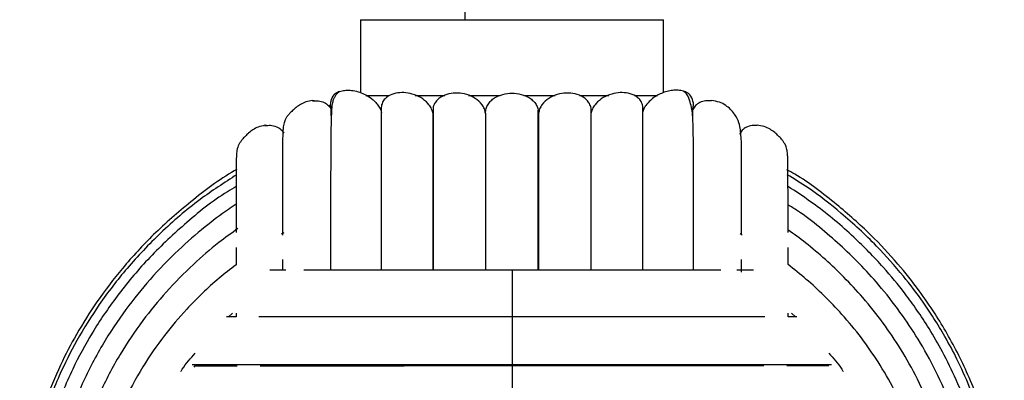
# Paper-space layout '_Derecha' of a CAD drawing. Header units: millimetres. Extents: x -200 to 200, y -56 to 638.
# Tile 8 of 9: x -65 to 65, y 301 to 348. Entities that reach past the tile are written whole.
import ezdxf

# ---------------------------------------------------------------- set-up
doc = ezdxf.new("R2010")
doc.units = ezdxf.units.MM

psp = doc.layouts.new('_Derecha')

# ---------------------------------------------------------------- linework, layer by layer
at = {"color": 7, "linetype": 'Continuous', "lineweight": 25}
for p, q in [((-6.24, 398.44), (-6.24, 348.44)), ((-20, 348.44), (-20, 338.83)), ((-20, 348.44), (20, 348.44)), ((20, 338.82), (20, 348.44)), ((-22.8, 338.96), (-22.42, 339.08)), ((-19.28, 338.44), (-16.23, 338.44)), ((-12.79, 338.44), (-8.88, 338.44)), ((-5.73, 338.44), (-1.57, 338.44)), ((1.57, 338.44), (5.69, 338.44)), ((8.91, 338.44), (12.8, 338.44)), ((16.16, 338.44), (19.22, 338.44)), ((-26.13, 337.72), (-26.34, 337.77)), ((26.34, 337.77), (26.13, 337.72)), ((-32.41, 334.47), (-32.62, 334.51)), ((32.36, 334.53), (32.2, 334.49)), ((30.12, 333.49), (30.05, 333.29)), ((-30.12, 320.33), (-30.46, 320.14)), ((30.39, 320.04), (30.12, 320.2)), ((3.44, 315.39), (3.44, 318.53)), ((-30.32, 316.81), (-30.32, 315.39)), ((30.32, 315.15), (30.32, 316.8)), ((-37.42, 309.26), (-36.92, 309.73)), ((-36.44, 309.71), (-36.44, 309.26)), ((36.44, 309.26), (36.44, 309.71)), ((36.92, 309.73), (37.42, 309.26)), ((-36.44, 309.26), (-37.7, 309.26)), ((-41.95, 302.61), (-41.74, 302.89))]:
    psp.add_line(p, q, dxfattribs=at)
for points, knots in [([(-23.86, 336.62), (-23.9, 336.79), (-23.98, 337.14), (-23.9, 337.83), (-23.66, 338.27), (-23.5, 338.54)], [0, 0, 0, 0, 0.26013, 0.535489, 1, 1, 1, 1]), ([(-22.8, 338.97), (-22.89, 338.9), (-23.03, 338.77), (-23.2, 338.59), (-23.36, 338.36), (-23.56, 338), (-23.71, 337.54), (-23.81, 336.96), (-23.85, 336.21), (-23.88, 335.21), (-23.92, 333.44), (-23.94, 330.78), (-23.95, 327.06), (-23.95, 323.15), (-23.95, 319.34), (-23.95, 316.61), (-23.95, 315.39)], [0, 0, 0, 0, 0.0077061, 0.0127757, 0.0186458, 0.0338109, 0.066757, 0.1130499, 0.1730616, 0.2525975, 0.3291468, 0.4917177, 0.638899, 0.7711856, 0.8971737, 1, 1, 1, 1]), ([(-22.79, 338.97), (-22.88, 338.93), (-23.15, 338.83), (-23.43, 338.61), (-23.48, 338.57), (-23.5, 338.54)], [0, 0, 0, 0, 0.196159, 0.598112, 1, 1, 1, 1]), ([(-22.42, 339.08), (-22.21, 339.11), (-21.8, 339.17), (-21.01, 339.12), (-20.17, 338.92), (-19.33, 338.57), (-18.67, 338.15), (-18.16, 337.72), (-17.78, 337.3), (-17.44, 336.81), (-17.29, 336.4), (-17.22, 336.2)], [0, 0, 0, 0, 0.1721821, 0.3384452, 0.5003615, 0.6330039, 0.7510901, 0.8164686, 0.8761035, 0.9421615, 1, 1, 1, 1]), ([(-10.45, 336.16), (-10.52, 336.38), (-10.66, 336.82), (-11.19, 337.55), (-12.04, 338.22), (-13.16, 338.68), (-14.29, 338.87), (-15.37, 338.79), (-16.21, 338.49), (-16.78, 338.03), (-17.08, 337.62), (-17.22, 337.21), (-17.27, 336.98), (-17.27, 336.87), (-17.27, 336.86)], [0, 0, 0, 0, 0.066714, 0.133408, 0.26644, 0.4001, 0.533606, 0.666139, 0.799933, 0.866867, 0.933664, 0.967041, 0.999297, 1, 1, 1, 1]), ([(-3.5, 336.08), (-3.54, 336.28), (-3.62, 336.69), (-4.04, 337.42), (-4.82, 338.13), (-5.96, 338.62), (-7.16, 338.81), (-8.34, 338.71), (-9.27, 338.35), (-9.89, 337.86), (-10.24, 337.38), (-10.43, 336.97), (-10.43, 336.73), (-10.43, 336.69)], [0, 0, 0, 0, 0.064928, 0.132373, 0.264135, 0.39648, 0.52882, 0.660818, 0.792715, 0.860918, 0.923647, 0.98939, 1, 1, 1, 1]), ([(-3.5, 336.11), (-3.48, 336.32), (-3.45, 336.72), (-3.19, 337.28), (-2.8, 337.76), (-2.17, 338.26), (-1.22, 338.65), (0, 338.8), (1.22, 338.65), (2.17, 338.26), (2.8, 337.76), (3.19, 337.28), (3.45, 336.72), (3.48, 336.32), (3.5, 336.11)], [0, 0, 0, 0, 0.062549, 0.125113, 0.187481, 0.249993, 0.374979, 0.499939, 0.624899, 0.749884, 0.812393, 0.874753, 0.93731, 1, 1, 1, 1]), ([(10.45, 336.17), (10.46, 336.38), (10.47, 336.8), (10.25, 337.38), (9.89, 337.86), (9.27, 338.35), (8.34, 338.71), (7.16, 338.81), (5.96, 338.62), (4.82, 338.13), (4.04, 337.42), (3.62, 336.69), (3.54, 336.28), (3.5, 336.08)], [0, 0, 0, 0, 0.062675, 0.124943, 0.184363, 0.248953, 0.373877, 0.49898, 0.62444, 0.749816, 0.874625, 0.938507, 1, 1, 1, 1]), ([(17.27, 336.52), (17.27, 336.53), (17.29, 336.64), (17.28, 336.88), (17.23, 337.21), (17.08, 337.62), (16.78, 338.03), (16.21, 338.49), (15.37, 338.79), (14.29, 338.87), (13.16, 338.68), (12.04, 338.22), (11.19, 337.55), (10.66, 336.82), (10.52, 336.38), (10.45, 336.16)], [0, 0, 0, 0, 0.002555, 0.032766, 0.063994, 0.096293, 0.160947, 0.225733, 0.355235, 0.483515, 0.612738, 0.742109, 0.870873, 0.935426, 1, 1, 1, 1]), ([(23.5, 338.54), (23.48, 338.57), (23.43, 338.61), (23.08, 338.87), (22.52, 339.08), (21.81, 339.17), (21.04, 339.12), (20.31, 338.96), (19.58, 338.68), (18.9, 338.31), (18.25, 337.82), (17.75, 337.27), (17.4, 336.71), (17.28, 336.37), (17.22, 336.2)], [0, 0, 0, 0, 0.125299, 0.250618, 0.375674, 0.500521, 0.591564, 0.67471, 0.75055, 0.816628, 0.875888, 0.937942, 0.970688, 1, 1, 1, 1]), ([(23.95, 315.39), (23.95, 315.98), (23.95, 318.1), (23.95, 321.44), (23.95, 325.45), (23.95, 329.12), (23.95, 332.18), (23.93, 334.73), (23.81, 336.56), (23.46, 337.83), (23.12, 338.65), (22.73, 338.96), (22.7, 338.99)], [0, 0, 0, 0, 0.048861, 0.176626, 0.310892, 0.451646, 0.597802, 0.736249, 0.86421, 0.925537, 0.993232, 1, 1, 1, 1]), ([(23.86, 336.62), (23.9, 336.79), (23.98, 337.14), (23.9, 337.83), (23.66, 338.27), (23.5, 338.54)], [0, 0, 0, 0, 0.26013, 0.535489, 1, 1, 1, 1]), ([(-26.34, 337.77), (-26.63, 337.73), (-27.15, 337.66), (-27.87, 337.31), (-28.44, 336.93), (-28.88, 336.57), (-29.18, 336.27), (-29.4, 336.04), (-29.61, 335.8), (-29.77, 335.57), (-29.91, 335.33), (-30.14, 334.81), (-30.23, 334.16), (-30.28, 333.35), (-30.29, 332.33), (-30.3, 330.66), (-30.31, 328.16), (-30.32, 324.59), (-30.32, 321.88), (-30.32, 320.28), (-30.32, 320.02)], [0, 0, 0, 0, 0.05124, 0.092842, 0.124939, 0.148574, 0.157421, 0.164507, 0.175395, 0.180771, 0.186844, 0.202297, 0.257654, 0.344609, 0.427884, 0.508347, 0.679402, 0.834443, 0.97393, 1, 1, 1, 1]), ([(-26.34, 337.72), (-26.08, 337.74), (-25.56, 337.79), (-24.82, 337.55), (-24.21, 337.17), (-23.97, 336.79), (-23.86, 336.62)], [0, 0, 0, 0, 0.267858, 0.542918, 0.785633, 1, 1, 1, 1]), ([(-17.27, 336.86), (-17.27, 336.06), (-17.27, 334.39), (-17.27, 330.62), (-17.27, 326.2), (-17.27, 321.34), (-17.27, 317.72), (-17.27, 315.65), (-17.27, 315.39)], [0, 0, 0, 0, 0.196539, 0.408114, 0.608204, 0.796807, 0.973894, 1, 1, 1, 1]), ([(10.43, 315.39), (10.43, 315.8), (10.43, 317.64), (10.43, 320.9), (10.43, 325.24), (10.43, 329.07), (10.43, 332.3), (10.43, 334.81), (10.43, 336.11), (10.43, 336.72)], [0, 0, 0, 0, 0.043421, 0.195815, 0.370843, 0.568505, 0.712918, 0.867404, 1, 1, 1, 1]), ([(17.27, 315.39), (17.27, 316.16), (17.27, 318.39), (17.27, 321.99), (17.27, 326.27), (17.27, 329.96), (17.27, 332.98), (17.27, 335.26), (17.27, 336.37), (17.27, 336.89)], [0, 0, 0, 0, 0.077837, 0.224095, 0.392072, 0.581752, 0.72031, 0.868511, 1, 1, 1, 1]), ([(26.34, 337.72), (26.08, 337.74), (25.56, 337.79), (24.82, 337.55), (24.21, 337.17), (23.97, 336.79), (23.86, 336.62)], [0, 0, 0, 0, 0.268393, 0.543252, 0.785789, 1, 1, 1, 1]), ([(30.32, 320.08), (30.32, 321.04), (30.32, 323.34), (30.32, 326.51), (30.31, 329.44), (30.32, 331.87), (30.22, 333.61), (30, 334.85), (29.42, 336.09), (28.45, 337.04), (27.4, 337.61), (26.7, 337.72), (26.34, 337.77)], [0, 0, 0, 0, 0.104175, 0.252639, 0.406664, 0.55223, 0.686455, 0.750823, 0.822671, 0.905394, 0.950907, 1, 1, 1, 1]), ([(-23.86, 335.76), (-23.86, 335.87), (-23.86, 336.55), (-23.86, 336.58), (-23.86, 336.62)], [0, 0, 0, 0, 0.163148, 1, 1, 1, 1]), ([(-10.45, 336.17), (-10.45, 335.13), (-10.45, 333.06), (-10.45, 328.95), (-10.45, 324.18), (-10.45, 319.63), (-10.45, 316.52), (-10.45, 315.39)], [0, 0, 0, 0, 0.218748, 0.437558, 0.656429, 0.875344, 1, 1, 1, 1]), ([(-10.43, 336.69), (-10.43, 335.76), (-10.43, 333.79), (-10.43, 329.78), (-10.43, 325.17), (-10.43, 320.42), (-10.43, 317), (-10.43, 315.39)], [0, 0, 0, 0, 0.200289, 0.420899, 0.629525, 0.826141, 1, 1, 1, 1]), ([(-3.5, 336.11), (-3.5, 335.02), (-3.5, 332.84), (-3.5, 328.62), (-3.5, 323.79), (-3.5, 319.35), (-3.5, 316.38), (-3.5, 315.39)], [0, 0, 0, 0, 0.222046, 0.444101, 0.66617, 0.888233, 1, 1, 1, 1]), ([(-3.5, 336.08), (-3.5, 334.98), (-3.5, 332.79), (-3.5, 328.56), (-3.5, 323.72), (-3.5, 319.3), (-3.5, 316.36), (-3.5, 315.39)], [0, 0, 0, 0, 0.222706, 0.445392, 0.668027, 0.890618, 1, 1, 1, 1]), ([(3.44, 318.53), (3.44, 319.44), (3.44, 322.04), (3.44, 325.93), (3.44, 330.25), (3.44, 333.89), (3.44, 335.71), (3.44, 336.53)], [0, 0, 0, 0, 0.116285, 0.335886, 0.56553, 0.805209, 1, 1, 1, 1]), ([(3.5, 336.11), (3.5, 335.02), (3.5, 332.84), (3.5, 328.62), (3.5, 323.79), (3.5, 319.35), (3.5, 316.38), (3.5, 315.39)], [0, 0, 0, 0, 0.222049, 0.444107, 0.66618, 0.888245, 1, 1, 1, 1]), ([(3.5, 315.39), (3.5, 316.36), (3.5, 319.3), (3.5, 323.72), (3.5, 328.56), (3.5, 332.79), (3.5, 334.98), (3.5, 336.08)], [0, 0, 0, 0, 0.109346, 0.331947, 0.554581, 0.777272, 1, 1, 1, 1]), ([(10.45, 315.39), (10.45, 316.52), (10.45, 319.63), (10.45, 324.18), (10.45, 328.95), (10.45, 333.06), (10.45, 335.13), (10.45, 336.17)], [0, 0, 0, 0, 0.124602, 0.343534, 0.562405, 0.781241, 1, 1, 1, 1]), ([(23.86, 335.23), (23.86, 335.54), (23.86, 336.45), (23.86, 336.55), (23.86, 336.62)], [0, 0, 0, 0, 0.344977, 1, 1, 1, 1]), ([(-32.62, 334.51), (-32.91, 334.45), (-33.44, 334.35), (-34.16, 333.97), (-34.71, 333.56), (-35.14, 333.17), (-35.42, 332.86), (-35.64, 332.61), (-35.84, 332.36), (-35.98, 332.13), (-36.11, 331.88), (-36.31, 331.35), (-36.39, 330.71), (-36.42, 329.92), (-36.43, 328.92), (-36.44, 327.3), (-36.44, 324.83), (-36.44, 322.27), (-36.44, 320.67), (-36.44, 320.39)], [0, 0, 0, 0, 0.059242, 0.107445, 0.144758, 0.172544, 0.183103, 0.191677, 0.20499, 0.211456, 0.218649, 0.236681, 0.300688, 0.40114, 0.496715, 0.588892, 0.784698, 0.962005, 1, 1, 1, 1]), ([(-32.62, 334.45), (-32.38, 334.49), (-31.87, 334.56), (-31.13, 334.37), (-30.5, 334.02), (-30.24, 333.66), (-30.12, 333.49)], [0, 0, 0, 0, 0.258305, 0.536954, 0.782835, 1, 1, 1, 1]), ([(32.36, 334.47), (32.2, 334.49), (31.78, 334.55), (31.13, 334.36), (30.5, 334.02), (30.24, 333.66), (30.12, 333.49)], [0, 0, 0, 0, 0.183223, 0.490079, 0.760852, 1, 1, 1, 1]), ([(36.44, 320.39), (36.44, 320.71), (36.44, 322.33), (36.44, 324.92), (36.44, 327.32), (36.43, 328.82), (36.42, 329.67), (36.41, 330.36), (36.36, 330.97), (36.27, 331.48), (36.1, 331.92), (35.96, 332.16), (35.81, 332.4), (35.53, 332.75), (35.14, 333.17), (34.64, 333.62), (34.03, 334.04), (33.24, 334.42), (32.67, 334.49), (32.36, 334.53)], [0, 0, 0, 0, 0.042309, 0.219517, 0.415191, 0.493112, 0.573698, 0.649048, 0.716763, 0.762385, 0.779593, 0.786482, 0.792767, 0.806331, 0.826255, 0.854765, 0.892527, 0.94101, 1, 1, 1, 1]), ([(-36.32, 328.68), (-36.44, 328.62), (-38.61, 327.42), (-42.33, 324.57), (-47.28, 320.29), (-51.39, 315.82), (-54.77, 311.4), (-57.48, 307.1), (-59.78, 302.68), (-61.62, 298.26), (-62.97, 294.01), (-63.85, 290.35), (-64.42, 287.14), (-64.77, 284.24), (-64.95, 281.65), (-65.02, 279.25), (-64.98, 277), (-64.87, 274.91), (-64.67, 272.79), (-64.34, 270.23), (-63.71, 266.83), (-62.66, 262.76), (-61.05, 258.15), (-58.8, 253.16), (-55.68, 247.76), (-52.05, 242.85), (-48.15, 238.52), (-44.18, 234.84), (-40.21, 231.67), (-37.44, 229.95), (-36.29, 229.23)], [0, 0, 0, 0, 0.003291, 0.061974, 0.11657, 0.167067, 0.213446, 0.255694, 0.293806, 0.338158, 0.37512, 0.405323, 0.432316, 0.45664, 0.478323, 0.497066, 0.516893, 0.534412, 0.549557, 0.570058, 0.598868, 0.63598, 0.67525, 0.720846, 0.77275, 0.830937, 0.873224, 0.918286, 0.966118, 1, 1, 1, 1]), ([(-36.36, 327.98), (-37.99, 326.93), (-41.55, 324.64), (-46.37, 320.46), (-50.81, 315.81), (-54.49, 311.03), (-57.46, 306.27), (-60.01, 301.18), (-62.03, 295.88), (-63.45, 290.52), (-64.39, 284.86), (-64.74, 278.8), (-64.32, 272.29), (-63.21, 266.18), (-61.49, 260.42), (-59.23, 254.98), (-56.87, 250.65), (-54.59, 247.11), (-52.36, 244.06), (-49.44, 240.6), (-45.7, 236.84), (-41.31, 233.09), (-37.96, 230.92), (-36.31, 229.86)], [0, 0, 0, 0, 0.049261, 0.107083, 0.161431, 0.2123, 0.25968, 0.303545, 0.356546, 0.403271, 0.444118, 0.501805, 0.556832, 0.609179, 0.659196, 0.708845, 0.75842, 0.784113, 0.815722, 0.85398, 0.898865, 0.950365, 1, 1, 1, 1]), ([(65, 278.95), (64.89, 281.63), (64.67, 286.89), (62.97, 294.37), (60.57, 301.08), (58.06, 306.06), (55.77, 309.83), (53.63, 312.93), (50.83, 316.44), (47.23, 320.3), (42.7, 324.28), (38.97, 327.16), (36.64, 328.46), (36.28, 328.66)], [0, 0, 0, 0, 0.134195, 0.26294, 0.38198, 0.489785, 0.541126, 0.603072, 0.677936, 0.76569, 0.866292, 0.979712, 1, 1, 1, 1]), ([(64.6, 278.95), (64.53, 281.04), (64.4, 285.05), (63.41, 290.69), (62.07, 295.64), (60.5, 299.91), (58.86, 303.52), (57.27, 306.5), (55.76, 308.99), (53.97, 311.66), (51.51, 314.91), (47.95, 318.9), (43.72, 322.79), (39.74, 325.91), (37.25, 327.43), (36.32, 328)], [0, 0, 0, 0, 0.106403, 0.202952, 0.289622, 0.366422, 0.43335, 0.490416, 0.537635, 0.580991, 0.653657, 0.744012, 0.851999, 0.944559, 1, 1, 1, 1]), ([(-36.41, 326.45), (-36.8, 326.22), (-39.25, 324.79), (-43.21, 321.57), (-48.1, 316.97), (-52.14, 312.14), (-55.43, 307.28), (-58.26, 302.05), (-60.5, 296.56), (-62.07, 290.98), (-63.12, 285.09), (-63.5, 278.75), (-63.03, 271.96), (-61.78, 265.58), (-59.87, 259.61), (-57.35, 254), (-54.74, 249.56), (-52.22, 245.96), (-49.76, 242.89), (-46.56, 239.41), (-42.44, 235.7), (-38.97, 232.94), (-36.75, 231.64), (-36.36, 231.41)], [0, 0, 0, 0, 0.012, 0.074655, 0.133547, 0.18867, 0.240007, 0.287542, 0.344971, 0.395585, 0.43984, 0.502371, 0.561994, 0.618697, 0.672856, 0.726608, 0.780267, 0.808091, 0.842325, 0.883749, 0.932339, 0.988074, 1, 1, 1, 1]), ([(63.35, 278.95), (63.27, 281.14), (63.13, 285.32), (62.02, 291.2), (60.53, 296.35), (58.78, 300.77), (56.96, 304.48), (55.2, 307.54), (53.53, 310.08), (51.55, 312.8), (48.84, 316.08), (44.93, 320.06), (40.68, 323.67), (37.59, 325.69), (36.36, 326.5)], [0, 0, 0, 0, 0.115243, 0.219809, 0.313681, 0.396858, 0.469344, 0.531154, 0.582306, 0.629237, 0.707882, 0.805684, 0.922572, 1, 1, 1, 1]), ([(-36.43, 324.1), (-36.77, 323.87), (-38.19, 322.94), (-40.76, 320.97), (-44.27, 317.94), (-47.78, 314.31), (-51.15, 310.13), (-54.26, 305.42), (-56.82, 300.44), (-58.81, 295.34), (-60.23, 290.25), (-61.2, 284.73), (-61.33, 280.91), (-61.4, 278.94)], [0, 0, 0, 0, 0.022779, 0.094717, 0.180913, 0.281407, 0.376119, 0.480827, 0.595558, 0.68821, 0.786519, 0.890446, 1, 1, 1, 1]), ([(61.39, 278.95), (61.31, 281.19), (61.15, 285.51), (59.91, 291.66), (58.18, 297.15), (56.07, 302), (53.75, 306.19), (51.23, 309.97), (48.62, 313.29), (45.94, 316.23), (43.32, 318.77), (40.59, 321.07), (38.32, 322.9), (36.84, 323.77), (36.4, 324.03)], [0, 0, 0, 0, 0.125233, 0.241465, 0.348658, 0.446827, 0.535967, 0.616079, 0.700346, 0.771721, 0.837675, 0.904261, 0.97148, 1, 1, 1, 1]), ([(-36.2, 320.89), (-37.04, 320.28), (-39.08, 318.81), (-42.29, 316.04), (-45.67, 312.62), (-48.92, 308.65), (-51.92, 304.19), (-54.4, 299.45), (-56.33, 294.59), (-57.7, 289.73), (-58.65, 284.47), (-58.77, 280.82), (-58.84, 278.95)], [0, 0, 0, 0, 0.063154, 0.152294, 0.256229, 0.354204, 0.462545, 0.581269, 0.677178, 0.778953, 0.886571, 1, 1, 1, 1]), ([(58.83, 278.95), (58.75, 281.09), (58.59, 285.22), (57.39, 291.08), (55.72, 296.32), (53.67, 300.92), (51.43, 304.91), (49, 308.5), (46.49, 311.65), (43.91, 314.43), (41.38, 316.83), (38.92, 318.92), (37.21, 320.16), (36.42, 320.73)], [0, 0, 0, 0, 0.130342, 0.251302, 0.362849, 0.464999, 0.557735, 0.641076, 0.728749, 0.803004, 0.871554, 0.94076, 1, 1, 1, 1]), ([(-36.44, 318.41), (-36.44, 318.18), (-36.44, 317.47), (-36.44, 316.65), (-36.44, 316.09)], [0, 0, 0, 0, 0.317428, 1, 1, 1, 1]), ([(36.44, 316.16), (36.44, 316.73), (36.44, 317.53), (36.44, 318.21), (36.44, 318.41)], [0, 0, 0, 0, 0.7165867, 1, 1, 1, 1]), ([(-36.44, 316.1), (-37.2, 315.52), (-39.52, 313.75), (-42.7, 310.62), (-46.05, 306.69), (-48.91, 302.55), (-51.3, 298.14), (-53.15, 293.6), (-54.49, 289.06), (-55.4, 284.13), (-55.52, 280.7), (-55.58, 278.95)], [0, 0, 0, 0, 0.065909, 0.202525, 0.307464, 0.423538, 0.550809, 0.653648, 0.762816, 0.878281, 1, 1, 1, 1]), ([(55.58, 278.95), (55.5, 280.95), (55.35, 284.82), (54.19, 290.31), (52.57, 295.21), (50.6, 299.5), (48.45, 303.21), (46.13, 306.54), (43.72, 309.45), (41.27, 312.01), (38.89, 314.21), (37.25, 315.51), (36.44, 316.16)], [0, 0, 0, 0, 0.138858, 0.267715, 0.386532, 0.495292, 0.594017, 0.682736, 0.776047, 0.85509, 0.927949, 1, 1, 1, 1]), ([(-29.88, 315.39), (-30.21, 315.39), (-30.96, 315.39), (-31.62, 315.39), (-31.99, 315.39)], [0, 0, 0, 0, 0.453886, 1, 1, 1, 1]), ([(0, 315.39), (-2.12, 315.39), (-6.16, 315.39), (-11.79, 315.39), (-16.64, 315.39), (-20.73, 315.39), (-24.08, 315.39), (-26.25, 315.39), (-27.29, 315.39), (-27.48, 315.39)], [0, 0, 0, 0, 0.211613, 0.403603, 0.575953, 0.728669, 0.8617, 0.975015, 1, 1, 1, 1]), ([(27.55, 315.39), (26.44, 315.39), (23.92, 315.39), (19.34, 315.39), (14.42, 315.39), (9.52, 315.39), (4.89, 315.39), (1.66, 315.39), (0, 315.39)], [0, 0, 0, 0, 0.142377, 0.32693, 0.531339, 0.678723, 0.834935, 1, 1, 1, 1]), ([(0, 315.36), (0, 315.36), (0, 315.39), (0, 315.09), (0, 314.43), (0, 313.37), (0, 312.16), (0, 311), (0, 310.08), (0, 309.45), (0, 309.19), (0, 309.07)], [0, 0, 0, 0, 0.041331, 0.135009, 0.289534, 0.44283, 0.596127, 0.750651, 0.84433, 0.926992, 1, 1, 1, 1]), ([(31.88, 315.39), (31.65, 315.39), (30.97, 315.39), (30.2, 315.39), (29.67, 315.39)], [0, 0, 0, 0, 0.326919, 1, 1, 1, 1]), ([(0, 309.26), (-2.28, 309.26), (-6.63, 309.26), (-12.71, 309.26), (-17.95, 309.26), (-22.38, 309.26), (-26.03, 309.26), (-28.97, 309.26), (-31.37, 309.26), (-32.75, 309.26), (-33.41, 309.26)], [0, 0, 0, 0, 0.183404, 0.349801, 0.499191, 0.63159, 0.746922, 0.845214, 0.926439, 1, 1, 1, 1]), ([(33.36, 309.26), (32.38, 309.26), (30.13, 309.26), (26.02, 309.26), (20.89, 309.26), (15.54, 309.26), (10.26, 309.26), (5.26, 309.26), (1.79, 309.26), (0, 309.26)], [0, 0, 0, 0, 0.109832, 0.253191, 0.413883, 0.591873, 0.72022, 0.856261, 1, 1, 1, 1]), ([(0, 309.23), (0, 309.23), (0, 309.23), (0, 308.89), (0, 308.18), (0, 307.08), (0, 305.83), (0, 304.67), (0, 303.77), (0, 303.16), (0, 302.92), (0, 302.81)], [0, 0, 0, 0, 0.049375, 0.142268, 0.295495, 0.447506, 0.599516, 0.752744, 0.845636, 0.927605, 1, 1, 1, 1]), ([(37.6, 309.26), (37.25, 309.26), (36.88, 309.26), (36.46, 309.26), (36.44, 309.26)], [0, 0, 0, 0, 0.946782, 1, 1, 1, 1]), ([(-43.72, 302.02), (-43.66, 302.13), (-43.14, 303.01), (-42.45, 303.78), (-41.83, 304.45)], [0, 0, 0, 0, 0.119188, 1, 1, 1, 1]), ([(41.83, 304.45), (42.44, 303.78), (43.14, 303.02), (43.66, 302.13), (43.72, 302.03)], [0, 0, 0, 0, 0.883644, 1, 1, 1, 1]), ([(0, 302.89), (-2.42, 302.89), (-7.03, 302.89), (-13.47, 302.89), (-19.05, 302.89), (-23.75, 302.89), (-27.65, 302.89), (-30.79, 302.89), (-33.36, 302.89), (-35.75, 302.89), (-38.24, 302.89), (-40.49, 302.89), (-41.78, 302.89), (-42.25, 302.89)], [0, 0, 0, 0, 0.14482, 0.276223, 0.394203, 0.498758, 0.589871, 0.667531, 0.731733, 0.790999, 0.863286, 0.94918, 1, 1, 1, 1]), ([(-41.81, 302.8), (-40.57, 302.8), (-38.93, 302.8), (-36.81, 302.8), (-36.29, 302.8)], [0, 0, 0, 0, 0.755038, 1, 1, 1, 1]), ([(-33.25, 302.8), (-33.1, 302.8), (-31.29, 302.8), (-27.19, 302.8), (-21, 302.8), (-14.27, 302.8), (-7.22, 302.81), (-2.41, 302.81), (0, 302.81)], [0, 0, 0, 0, 0.01719, 0.213395, 0.409804, 0.606415, 0.803164, 1, 1, 1, 1]), ([(42.18, 302.89), (41.82, 302.89), (40.77, 302.89), (38.72, 302.89), (35.83, 302.89), (32.17, 302.89), (27.64, 302.89), (22.16, 302.89), (16.49, 302.89), (10.88, 302.89), (5.58, 302.89), (1.89, 302.89), (0, 302.89)], [0, 0, 0, 0, 0.038274, 0.110424, 0.196326, 0.295969, 0.409331, 0.536407, 0.677185, 0.778692, 0.886293, 1, 1, 1, 1]), ([(0, 302.88), (0, 302.85), (0, 302.79), (0, 302.32), (0, 301.48), (0, 300.29), (0, 299), (0, 297.84), (0, 296.98), (0, 296.43), (0, 296.25), (0, 296.16)], [0, 0, 0, 0, 0.067417, 0.158546, 0.308866, 0.457991, 0.607116, 0.757436, 0.848565, 0.928979, 1, 1, 1, 1]), ([(0, 302.81), (2.41, 302.81), (7.22, 302.81), (14.27, 302.81), (21, 302.81), (27.2, 302.81), (31.29, 302.81), (33.11, 302.81), (33.25, 302.81)], [0, 0, 0, 0, 0.196813, 0.393564, 0.59016, 0.786557, 0.982735, 1, 1, 1, 1]), ([(36.29, 302.81), (36.81, 302.81), (38.94, 302.81), (40.58, 302.81), (41.82, 302.81)], [0, 0, 0, 0, 0.2443462, 1, 1, 1, 1])]:
    psp.add_open_spline(points, degree=3, knots=knots, dxfattribs=at)

doc.saveas('drawing.dxf')
